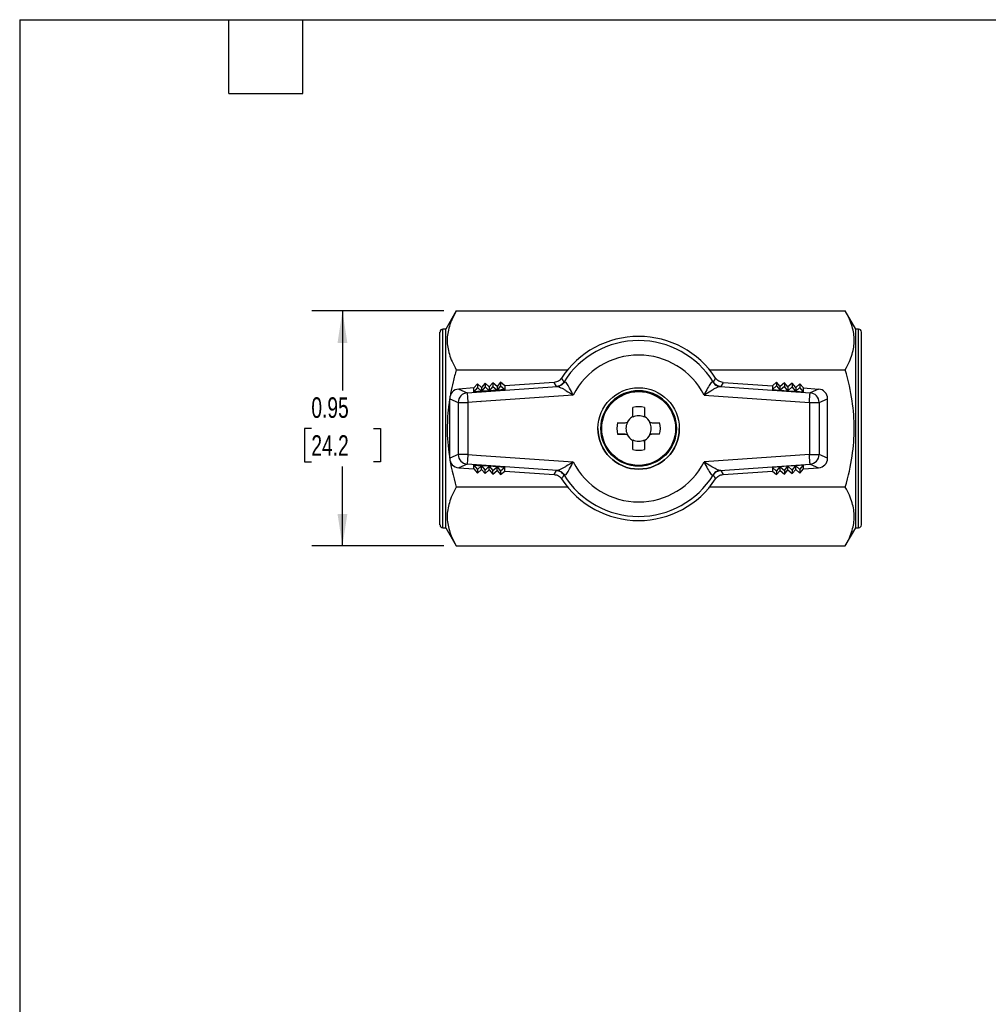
# Model space of a CAD drawing. Header units: inches. Extents: x 0.2 to 10.8, y 0.2 to 8.2.
# Tile 2 of 4: x 0.2 to 4.2, y 4.2 to 8.2. Entities that reach past the tile are written whole.
import ezdxf

# ---------------------------------------------------------------- set-up
doc = ezdxf.new("R2010")
doc.units = ezdxf.units.IN
doc.header["$MEASUREMENT"] = 0
doc.linetypes.add('SLD-Solid', pattern=[0])
doc.layers.add('DIMENSIONS', color=140, linetype='SLD-Solid', lineweight=25)
doc.layers.add('TEXT', color=140, linetype='SLD-Solid', lineweight=25)
doc.styles.add('SLDTEXTSTYLE0', font='TXT', dxfattribs={"width": 0.7})
doc.dimstyles.new('SLDDIMSTYLE0', dxfattribs={"dimtxt": 0.084961, "dimasz": 0.13, "dimexe": 0, "dimexo": 0.0625, "dimgap": 0.02124, "dimtad": 0, "dimtih": 1, "dimtoh": 1, "dimrnd": 1e-09, "dimdsep": 46, "dimtxsty": 'SLDTEXTSTYLE0', "dimsah": 1, "dimcen": 0.09, "dimadec": 0, "dimazin": 2, "dimtfac": 1, "dimtofl": 0, "dimtmove": 0, "dimatfit": 3, "dimfxl": 0, "dimfrac": 2, "dimtolj": 1, "dimtzin": 12, "dimarcsym": 0})

# ---------------------------------------------------------------- blocks, each defined once
blk = doc.blocks.new('_D_6')
at = {"layer": 'DIMENSIONS'}
for p, q in [((1.974, 7.0668), (1.4364, 7.0668)), ((1.5614, 7.0668), (1.5614, 6.7435)), ((1.4351, 6.5894), (1.4066, 6.5894)), ((1.4066, 6.5894), (1.4066, 6.4544)), ((1.6876, 6.5894), (1.7161, 6.5894)), ((1.7161, 6.5894), (1.7161, 6.4544)), ((1.4066, 6.4544), (1.4351, 6.4544)), ((1.7161, 6.4544), (1.6876, 6.4544)), ((1.5614, 6.1121), (1.5614, 6.4354)), ((1.974, 6.1121), (1.4364, 6.1121))]:
    blk.add_line(p, q, dxfattribs=at)
for points in [[(1.5614, 7.0668), (1.5414, 6.9368), (1.5814, 6.9368)], [(1.5614, 6.1121), (1.5814, 6.2421), (1.5414, 6.2421)]]:
    blk.add_solid(points, dxfattribs=at)
at = {"layer": 'DIMENSIONS', "char_height": 0.08333, "attachment_point": 1, "style": 'SLDTEXTSTYLE0'}
for s, insert in [('0.95', (1.4351, 6.7159)), ('24.2', (1.4351, 6.5618))]:
    blk.add_mtext(s, dxfattribs=dict(at, insert=insert))

msp = doc.modelspace()

# ---------------------------------------------------------------- linework, layer by layer
for p, q in [((2.024, 7.0668), (1.9814, 6.993)), ((2.024, 7.0668), (3.6041, 7.0668)), ((3.6467, 6.993), (3.6041, 7.0668)), ((1.9577, 6.1977), (1.9577, 6.9812)), ((1.9814, 6.993), (1.9696, 6.993)), ((1.9696, 6.1859), (1.9696, 6.993)), ((1.9814, 6.1859), (1.9814, 6.993)), ((3.6585, 6.993), (3.6467, 6.993)), ((3.6467, 6.1859), (3.6467, 6.993)), ((3.6585, 6.1859), (3.6585, 6.993)), ((3.6703, 6.1977), (3.6703, 6.9812)), ((2.024, 6.8281), (2.4769, 6.8281)), ((3.0528, 6.8281), (3.6041, 6.8281)), ((2.0682, 6.7345), (2.4339, 6.7601)), ((2.1099, 6.7706), (2.0953, 6.7538)), ((2.1099, 6.7706), (2.1099, 6.7559)), ((2.1267, 6.756), (2.1099, 6.7706)), ((2.1413, 6.7728), (2.1267, 6.756)), ((2.1413, 6.7728), (2.1413, 6.7581)), ((2.1581, 6.7582), (2.1413, 6.7728)), ((2.1727, 6.775), (2.1581, 6.7582)), ((2.1727, 6.7603), (2.1581, 6.7429)), ((2.1727, 6.775), (2.1727, 6.7603)), ((2.1896, 6.7603), (2.1727, 6.775)), ((2.1727, 6.7603), (2.1896, 6.7451)), ((2.2042, 6.7772), (2.1896, 6.7603)), ((2.2042, 6.7625), (2.1896, 6.7451)), ((2.1896, 6.7603), (2.1896, 6.7451)), ((2.2042, 6.7772), (2.2042, 6.7625)), ((2.221, 6.7625), (2.2042, 6.7772)), ((2.2042, 6.7625), (2.221, 6.7473)), ((2.4217, 6.7766), (2.221, 6.7625)), ((2.221, 6.7625), (2.221, 6.7473)), ((2.4312, 6.7605), (2.4217, 6.7766)), ((3.0958, 6.7601), (3.4614, 6.7345)), ((3.1079, 6.7766), (3.0985, 6.7605)), ((3.1079, 6.7766), (3.3087, 6.7625)), ((3.3255, 6.7772), (3.3087, 6.7625)), ((3.3087, 6.7625), (3.3087, 6.7473)), ((3.3087, 6.7473), (3.3255, 6.7625)), ((3.3255, 6.7772), (3.3255, 6.7625)), ((3.3401, 6.7603), (3.3255, 6.7772)), ((3.3255, 6.7625), (3.3401, 6.7451)), ((3.3569, 6.775), (3.3401, 6.7603)), ((3.3401, 6.7451), (3.3401, 6.7603)), ((3.3569, 6.7603), (3.3401, 6.7451)), ((3.3569, 6.775), (3.3569, 6.7603)), ((3.3715, 6.7582), (3.3569, 6.775)), ((3.3715, 6.7429), (3.3569, 6.7603)), ((3.3883, 6.7728), (3.3715, 6.7582)), ((3.3883, 6.7728), (3.3883, 6.7581)), ((3.4029, 6.756), (3.3883, 6.7728)), ((3.4197, 6.7706), (3.4029, 6.756)), ((3.4197, 6.7706), (3.4197, 6.7559)), ((3.4344, 6.7538), (3.4197, 6.7706)), ((2.0953, 6.7538), (2.0337, 6.7495)), ((2.0337, 6.7495), (2.0682, 6.7345)), ((2.1099, 6.7559), (2.0953, 6.7385)), ((2.0953, 6.7385), (2.0953, 6.7538)), ((2.1267, 6.7407), (2.0953, 6.7385)), ((2.1099, 6.7559), (2.1267, 6.7407)), ((2.4991, 6.7252), (2.1244, 6.699)), ((2.1413, 6.7581), (2.1267, 6.7407)), ((2.1267, 6.756), (2.1267, 6.7407)), ((2.1581, 6.7429), (2.1267, 6.7407)), ((2.1413, 6.7581), (2.1581, 6.7429)), ((2.1581, 6.7582), (2.1581, 6.7429)), ((2.1896, 6.7451), (2.1581, 6.7429)), ((2.221, 6.7473), (2.1896, 6.7451)), ((3.0305, 6.7252), (3.4587, 6.6952)), ((3.3087, 6.7473), (3.3401, 6.7451)), ((3.3401, 6.7451), (3.3715, 6.7429)), ((3.3715, 6.7582), (3.3715, 6.7429)), ((3.3883, 6.7581), (3.3715, 6.7429)), ((3.3715, 6.7429), (3.4029, 6.7407)), ((3.4029, 6.7407), (3.3883, 6.7581)), ((3.4029, 6.756), (3.4029, 6.7407)), ((3.4197, 6.7559), (3.4029, 6.7407)), ((3.4029, 6.7407), (3.4344, 6.7385)), ((3.4344, 6.7385), (3.4197, 6.7559)), ((3.4344, 6.7385), (3.4344, 6.7538)), ((3.4344, 6.7538), (3.4959, 6.7495)), ((3.4959, 6.7495), (3.4614, 6.7345)), ((1.9971, 6.7102), (2.0317, 6.6952)), ((1.9971, 6.4686), (1.9971, 6.7102)), ((2.0317, 6.6952), (2.0317, 6.4834)), ((2.124, 6.6989), (2.071, 6.6952)), ((2.071, 6.6952), (2.071, 6.4834)), ((2.124, 6.6989), (2.1243, 6.6995)), ((2.1243, 6.6995), (2.124, 6.6989)), ((2.1243, 6.6995), (2.1244, 6.699)), ((2.1244, 6.699), (2.1243, 6.6995)), ((3.4587, 6.6952), (3.4587, 6.4834)), ((3.4979, 6.6952), (3.5325, 6.7102)), ((3.4979, 6.6952), (3.4979, 6.4834)), ((3.5325, 6.4686), (3.5325, 6.7102)), ((2.7412, 6.6444), (2.7412, 6.6747)), ((2.7884, 6.6747), (2.7884, 6.6444)), ((2.6113, 6.5893), (2.6113, 6.5893)), ((2.7097, 6.5657), (2.7097, 6.5657)), ((2.7177, 6.5647), (2.7177, 6.5646)), ((2.8119, 6.5646), (2.8119, 6.5647)), ((2.8199, 6.5657), (2.8199, 6.5657)), ((2.9184, 6.5893), (2.9184, 6.5893)), ((2.7402, 6.5422), (2.7402, 6.5422)), ((2.7412, 6.5039), (2.7412, 6.5342)), ((2.7412, 6.5342), (2.7412, 6.5342)), ((2.7884, 6.5342), (2.7884, 6.5039)), ((2.7884, 6.5342), (2.7884, 6.5342)), ((2.7895, 6.5422), (2.7895, 6.5422)), ((2.0317, 6.4834), (1.9971, 6.4686)), ((2.071, 6.4834), (2.124, 6.4797)), ((3.4587, 6.4834), (3.0305, 6.4534)), ((3.5325, 6.4686), (3.4979, 6.4834)), ((2.0682, 6.4441), (2.0337, 6.4294)), ((2.4339, 6.4186), (2.0682, 6.4441)), ((2.0953, 6.4401), (2.1267, 6.4379)), ((2.0953, 6.4251), (2.0953, 6.4401)), ((2.0953, 6.4401), (2.1099, 6.4228)), ((2.124, 6.4797), (2.1243, 6.4791)), ((2.1243, 6.4791), (2.1244, 6.4796)), ((2.1244, 6.4796), (2.4991, 6.4534)), ((3.0958, 6.4186), (3.4614, 6.4441)), ((3.4344, 6.4401), (3.4029, 6.4379)), ((3.4197, 6.4228), (3.4344, 6.4401)), ((3.4344, 6.4251), (3.4344, 6.4401)), ((3.4614, 6.4441), (3.4959, 6.4294)), ((2.0337, 6.4294), (2.0953, 6.4251)), ((2.0953, 6.4251), (2.1099, 6.4082)), ((2.1267, 6.4379), (2.1099, 6.4228)), ((2.1099, 6.4082), (2.1267, 6.4229)), ((2.1099, 6.4228), (2.1099, 6.4082)), ((2.1581, 6.4358), (2.1267, 6.4379)), ((2.1267, 6.4379), (2.1413, 6.4206)), ((2.1267, 6.4229), (2.1267, 6.4379)), ((2.1267, 6.4229), (2.1413, 6.4061)), ((2.1413, 6.4206), (2.1581, 6.4358)), ((2.1413, 6.4061), (2.1581, 6.4207)), ((2.1413, 6.4061), (2.1413, 6.4206)), ((2.1896, 6.4336), (2.1581, 6.4358)), ((2.1581, 6.4358), (2.1727, 6.4184)), ((2.1581, 6.4207), (2.1581, 6.4358)), ((2.1581, 6.4207), (2.1727, 6.4039)), ((2.1727, 6.4184), (2.1896, 6.4336)), ((2.1727, 6.4039), (2.1896, 6.4185)), ((2.1727, 6.4039), (2.1727, 6.4184)), ((2.221, 6.4314), (2.1896, 6.4336)), ((2.1896, 6.4336), (2.2042, 6.4162)), ((2.1896, 6.4185), (2.1896, 6.4336)), ((2.1896, 6.4185), (2.2042, 6.4017)), ((2.221, 6.4314), (2.2042, 6.4162)), ((2.2042, 6.4017), (2.221, 6.4163)), ((2.2042, 6.4162), (2.2042, 6.4017)), ((2.221, 6.4163), (2.221, 6.4314)), ((2.221, 6.4163), (2.4217, 6.4022)), ((2.4217, 6.4022), (2.4312, 6.4181)), ((3.0985, 6.4181), (3.1079, 6.4022)), ((3.1079, 6.4022), (3.3087, 6.4163)), ((3.3401, 6.4336), (3.3087, 6.4314)), ((3.3087, 6.4314), (3.3087, 6.4163)), ((3.3087, 6.4314), (3.3255, 6.4162)), ((3.3087, 6.4163), (3.3255, 6.4017)), ((3.3255, 6.4162), (3.3401, 6.4336)), ((3.3255, 6.4017), (3.3401, 6.4185)), ((3.3255, 6.4162), (3.3255, 6.4017)), ((3.3715, 6.4358), (3.3401, 6.4336)), ((3.3401, 6.4185), (3.3401, 6.4336)), ((3.3401, 6.4336), (3.3569, 6.4184)), ((3.3401, 6.4185), (3.3569, 6.4039)), ((3.3569, 6.4184), (3.3715, 6.4358)), ((3.3569, 6.4039), (3.3715, 6.4207)), ((3.3569, 6.4184), (3.3569, 6.4039)), ((3.4029, 6.4379), (3.3715, 6.4358)), ((3.3715, 6.4358), (3.3883, 6.4206)), ((3.3715, 6.4207), (3.3715, 6.4358)), ((3.3715, 6.4207), (3.3883, 6.4061)), ((3.3883, 6.4206), (3.4029, 6.4379)), ((3.3883, 6.4061), (3.4029, 6.4229)), ((3.3883, 6.4206), (3.3883, 6.4061)), ((3.4029, 6.4379), (3.4197, 6.4228)), ((3.4029, 6.4229), (3.4029, 6.4379)), ((3.4029, 6.4229), (3.4197, 6.4082)), ((3.4197, 6.4082), (3.4344, 6.4251)), ((3.4197, 6.4228), (3.4197, 6.4082)), ((3.4344, 6.4251), (3.4959, 6.4294)), ((2.4768, 6.3508), (2.024, 6.3508)), ((3.6041, 6.3508), (3.0528, 6.3508)), ((1.9696, 6.1859), (1.9814, 6.1859)), ((1.9814, 6.1859), (2.024, 6.1121)), ((3.6041, 6.1121), (3.6467, 6.1859)), ((3.6467, 6.1859), (3.6585, 6.1859)), ((2.024, 6.1121), (3.6041, 6.1121))]:
    msp.add_line(p, q)
at = {"flags": 128}
for points in [[(2.0682, 6.7345), (2.0683, 6.7335), (2.0685, 6.7311), (2.0687, 6.7274), (2.0691, 6.7225), (2.0695, 6.7166), (2.07, 6.71), (2.0705, 6.7027), (2.071, 6.6952)], [(3.4587, 6.6952), (3.4592, 6.7027), (3.4597, 6.71), (3.4602, 6.7166), (3.4606, 6.7225), (3.4609, 6.7274), (3.4612, 6.7311), (3.4613, 6.7335), (3.4614, 6.7345)], [(3.4587, 6.6952), (3.466, 6.6952), (3.4731, 6.6952), (3.4797, 6.6952), (3.4855, 6.6952), (3.4904, 6.6952), (3.4942, 6.6952), (3.4967, 6.6952), (3.4979, 6.6952)], [(2.6795, 6.6129), (2.6832, 6.6129), (2.6869, 6.6129), (2.6907, 6.6129), (2.6945, 6.6129), (2.6983, 6.6129), (2.7021, 6.6129), (2.7059, 6.6129), (2.7097, 6.6129)], [(2.8199, 6.6129), (2.8238, 6.6129), (2.8276, 6.6129), (2.8314, 6.6129), (2.8352, 6.6129), (2.839, 6.6129), (2.8427, 6.6129), (2.8465, 6.6129), (2.8502, 6.6129)], [(2.7097, 6.5657), (2.7059, 6.5657), (2.7021, 6.5657), (2.6983, 6.5657), (2.6945, 6.5657), (2.6907, 6.5657), (2.6869, 6.5657), (2.6832, 6.5657), (2.6795, 6.5657)], [(2.8502, 6.5657), (2.8465, 6.5657), (2.8427, 6.5657), (2.839, 6.5657), (2.8352, 6.5657), (2.8314, 6.5657), (2.8276, 6.5657), (2.8238, 6.5657), (2.8199, 6.5657)], [(2.071, 6.4834), (2.0636, 6.4834), (2.0566, 6.4834), (2.05, 6.4834), (2.0441, 6.4834), (2.0392, 6.4834), (2.0355, 6.4834), (2.0329, 6.4834), (2.0317, 6.4834)], [(2.071, 6.4834), (2.0705, 6.4759), (2.07, 6.4687), (2.0695, 6.462), (2.0691, 6.4561), (2.0687, 6.4512), (2.0685, 6.4475), (2.0683, 6.4451), (2.0682, 6.4441)], [(3.4614, 6.4441), (3.4613, 6.4451), (3.4612, 6.4475), (3.4609, 6.4512), (3.4606, 6.4561), (3.4602, 6.462), (3.4597, 6.4687), (3.4592, 6.4759), (3.4587, 6.4834)]]:
    msp.add_lwpolyline(points, dxfattribs=at)
for radius in [0.1654, 0.1535, 0.15]:
    msp.add_circle((2.7648, 6.5893), radius)
for centre, radius, start, end in [((1.9696, 6.9812), 0.0118, 90, 180), ((2.7648, 6.5894), 0.374, 33.2135, 146.7865), ((3.6585, 6.9812), 0.0118, 0, 90), ((2.7648, 6.5893), 0.3574, 32.0353, 147.9647), ((2.7648, 6.5893), 0.2984, 27.0828, 152.9172), ((2.0711, 6.6952), 0.0394, 94.2038, 179.909), ((2.7648, 6.5893), 0.1535, 0, 180), ((3.4585, 6.6952), 0.0394, 0.091, 85.7962), ((2.0621, 67.4823), 60.7871, 269.971394, 270.008413), ((2.7648, 6.5893), 0.0886, 74.534, 105.466), ((2.7648, 6.5893), 0.0516, 62.7815, 117.2185), ((2.7648, 6.5893), 0.0886, 164.534, 195.466), ((2.7648, 6.5893), 0.0516, 152.7815, 207.2185), ((2.7648, 6.5893), 0.0531, 117.6499, 152.3501), ((2.7648, 6.5893), 0.0531, 27.6499, 62.3501), ((2.7648, 6.5893), 0.0516, 332.7815, 27.2185), ((2.7648, 6.5893), 0.0886, 344.534, 15.466), ((2.7648, 6.5893), 0.1654, 180, 360), ((2.7097, 6.5342), 0.0315, 75.2138, 90), ((2.7648, 6.5893), 0.0531, 206.3878, 207.6499), ((2.7648, 6.5893), 0.0531, 207.6499, 242.3501), ((2.7648, 6.5893), 0.0531, 207.6499, 242.3501), ((2.7648, 6.5893), 0.0531, 297.6499, 332.3501), ((2.7648, 6.5893), 0.0531, 297.6499, 332.3501), ((2.8199, 6.5342), 0.0315, 90, 104.7862), ((2.7648, 6.5893), 0.0531, 332.3501, 333.6122), ((2.7097, 6.5342), 0.0315, 0, 14.7862), ((2.7648, 6.5893), 0.0531, 242.3501, 243.6122), ((2.7648, 6.5893), 0.0516, 242.7815, 297.2185), ((2.8199, 6.5342), 0.0315, 165.2138, 180), ((2.7648, 6.5893), 0.0531, 296.3878, 297.6499), ((2.0711, 6.4835), 0.0394, 180.0905, 265.7975), ((2.7648, 6.5893), 0.0886, 254.534, 285.466), ((3.4676, 67.2705), 60.7871, 269.991587, 270.028606), ((3.4585, 6.4835), 0.0394, 274.2025, 359.9095), ((2.7648, 6.5893), 0.2984, 207.0828, 332.9172), ((2.7648, 6.5894), 0.374, 213.2135, 326.7865), ((2.7648, 6.5893), 0.3574, 212.0353, 327.9647), ((1.9696, 6.1977), 0.0118, 180, 270), ((3.6585, 6.1977), 0.0118, 270, 0)]:
    msp.add_arc(centre, radius, start, end)
for centre, major_axis, ratio, start_param, end_param in [((2.5375, 6.7681), (0.1063, 0.0075), 0.030328, 3.156919, 3.365547), ((2.552, 6.8042), (0.0902, 0.0253), 0.028765, 3.144092, 3.332634), ((3.0006, 6.7977), (0.0672, -0.0188), 0.033256, 6.061691, 6.280351), ((2.9922, 6.7681), (0.1063, -0.0075), 0.030328, 6.059231, 6.267859), ((2.0366, 6.7102), (0.0362, -0.0157), 0.997105, 2.049869, 3.548607), ((3.4931, 6.7102), (0.0362, 0.0157), 0.997105, 5.876171, 7.374909), ((2.0366, 6.4687), (0.0362, 0.0157), 0.997105, 2.734578, 4.233317), ((3.4931, 6.4687), (0.0362, -0.0157), 0.997105, 5.191461, 6.6902), ((2.5375, 6.4106), (0.1063, -0.0075), 0.030002, 2.917615, 3.126244), ((2.9922, 6.4106), (0.1063, 0.0075), 0.030002, 0.015349, 0.223977), ((2.552, 6.3744), (0.0902, -0.0253), 0.028527, 2.950484, 3.139026), ((3.0006, 6.3809), (0.0672, 0.0188), 0.032981, 0.002911, 0.221571)]:
    msp.add_ellipse(centre, major_axis=major_axis, ratio=ratio, start_param=start_param, end_param=end_param)
for points, knots in [([(2.024, 7.0668), (2.0107, 7.0438), (2.0017, 7.0233), (1.9898, 6.9843), (1.987, 6.9659), (1.987, 6.929), (1.9898, 6.9105), (2.0017, 6.8716), (2.0107, 6.8511), (2.024, 6.8281)], [0, 0, 0, 0, 0.25, 0.25, 0.5, 0.5, 0.75, 0.75, 1, 1, 1, 1]), ([(3.6041, 6.8281), (3.6174, 6.8511), (3.6264, 6.8716), (3.6382, 6.9105), (3.641, 6.929), (3.641, 6.9659), (3.6382, 6.9843), (3.6264, 7.0233), (3.6174, 7.0438), (3.6041, 7.0668)], [0, 0, 0, 0, 0.25, 0.25, 0.5, 0.5, 0.75, 0.75, 1, 1, 1, 1]), ([(2.024, 6.8281), (2.0195, 6.8116), (2.0108, 6.7799), (2.0027, 6.7443), (1.9997, 6.725), (1.9991, 6.7214)], [0, 0, 0, 0, 0.4673151, 0.8995268, 1, 1, 1, 1]), ([(3.641, 6.5894), (3.641, 6.6264), (3.6382, 6.6633), (3.6264, 6.7412), (3.6174, 6.7822), (3.6041, 6.8281)], [0, 0, 0, 0, 0.5, 0.5, 1, 1, 1, 1]), ([(2.4519, 6.7943), (2.4503, 6.7918), (2.4483, 6.7894), (2.4439, 6.7853), (2.4415, 6.7834), (2.4363, 6.7804), (2.4335, 6.7791), (2.4277, 6.7774), (2.4248, 6.7768), (2.4217, 6.7766)], [0, 0, 0, 0, 0.02301859, 0.02301859, 0.04603172, 0.04603172, 0.06904826, 0.06904826, 0.09206968, 0.09206968, 0.09206968, 0.09206968]), ([(2.4339, 6.7601), (2.4353, 6.7601), (2.437, 6.7598), (2.4419, 6.7584), (2.4454, 6.757), (2.4523, 6.7535), (2.4555, 6.7517), (2.4589, 6.7498)], [0.5235307, 0.5235307, 0.5235307, 0.5235307, 0.6485307, 0.6485307, 0.8485307, 0.8485307, 1, 1, 1, 1]), ([(2.4618, 6.7789), (2.4612, 6.7799), (2.4605, 6.7809), (2.4599, 6.7818), (2.4592, 6.7829), (2.4585, 6.784), (2.4578, 6.7852), (2.4573, 6.7858), (2.4569, 6.7865), (2.4564, 6.7872), (2.4562, 6.7876), (2.456, 6.7879), (2.4558, 6.7883), (2.4554, 6.7888), (2.455, 6.7894), (2.4547, 6.7899), (2.4541, 6.7908), (2.4535, 6.7917), (2.453, 6.7926), (2.4526, 6.7932), (2.4523, 6.7937), (2.4519, 6.7943)], [0, 0, 0, 0, 0.18952, 0.18952, 0.18952, 0.406114, 0.406114, 0.406114, 0.541486, 0.541486, 0.541486, 0.609171, 0.609171, 0.609171, 0.717468, 0.717468, 0.717468, 0.890744, 0.890744, 0.890744, 1, 1, 1, 1]), ([(2.4991, 6.7252), (2.4942, 6.735), (2.4893, 6.7447), (2.4804, 6.7607), (2.4765, 6.7673), (2.4707, 6.7748), (2.4687, 6.7769), (2.4657, 6.7787), (2.4646, 6.779), (2.4636, 6.7789)], [0, 0, 0, 0, 0.355, 0.355, 0.675, 0.675, 0.875, 0.875, 1, 1, 1, 1]), ([(3.0661, 6.7789), (3.0651, 6.779), (3.064, 6.7787), (3.061, 6.7769), (3.059, 6.7748), (3.0532, 6.7673), (3.0492, 6.7607), (3.0404, 6.7447), (3.0354, 6.735), (3.0305, 6.7252)], [0, 0, 0, 0, 0.125, 0.125, 0.325, 0.325, 0.645, 0.645, 1, 1, 1, 1]), ([(3.0777, 6.7943), (3.0774, 6.7937), (3.077, 6.7932), (3.0767, 6.7926), (3.076, 6.7915), (3.0753, 6.7904), (3.0746, 6.7893), (3.0741, 6.7886), (3.0737, 6.7879), (3.0732, 6.7872), (3.073, 6.7869), (3.0728, 6.7865), (3.0726, 6.7862), (3.0722, 6.7856), (3.0718, 6.7851), (3.0715, 6.7845), (3.0709, 6.7836), (3.0703, 6.7828), (3.0698, 6.7819), (3.0691, 6.7809), (3.0685, 6.7799), (3.0678, 6.7789)], [0, 0, 0, 0, 0.106512, 0.106512, 0.106512, 0.323115, 0.323115, 0.323115, 0.458492, 0.458492, 0.458492, 0.526181, 0.526181, 0.526181, 0.634482, 0.634482, 0.634482, 0.807765, 0.807765, 0.807765, 1, 1, 1, 1]), ([(3.0678, 6.7789), (3.0711, 6.7737), (3.0757, 6.7692), (3.0809, 6.7661), (3.0862, 6.7629), (3.0923, 6.761), (3.0985, 6.7605)], [0, 0, 0, 0, 0.5, 0.5, 0.5, 1, 1, 1, 1]), ([(3.0707, 6.7498), (3.0742, 6.7517), (3.0774, 6.7535), (3.0843, 6.757), (3.0878, 6.7584), (3.0926, 6.7598), (3.0943, 6.7601), (3.0958, 6.7601)], [0.5235308, 0.5235308, 0.5235308, 0.5235308, 0.675, 0.675, 0.875, 0.875, 1, 1, 1, 1]), ([(3.1079, 6.7766), (3.1049, 6.7768), (3.1019, 6.7774), (3.0961, 6.7791), (3.0934, 6.7804), (3.0881, 6.7834), (3.0857, 6.7853), (3.0813, 6.7894), (3.0794, 6.7918), (3.0777, 6.7943)], [0.000001, 0.000001, 0.000001, 0.000001, 0.02301925, 0.02301925, 0.04603272, 0.04603272, 0.06904896, 0.06904896, 0.09207078, 0.09207078, 0.09207078, 0.09207078]), ([(2.4589, 6.7498), (2.4627, 6.7476), (2.4667, 6.7452), (2.4798, 6.7372), (2.4894, 6.7311), (2.4991, 6.7252)], [0, 0, 0, 0, 0.1685186, 0.1685186, 0.5235186, 0.5235186, 0.5235186, 0.5235186]), ([(3.0305, 6.7252), (3.0402, 6.7311), (3.0498, 6.7372), (3.0629, 6.7452), (3.067, 6.7476), (3.0707, 6.7498)], [0, 0, 0, 0, 0.355, 0.355, 0.5235186, 0.5235186, 0.5235186, 0.5235186]), ([(1.9971, 6.7089), (1.996, 6.702), (1.992, 6.6787), (1.9881, 6.6388), (1.9874, 6.6057), (1.987, 6.5894)], [0, 0, 0, 0, 0.174058, 0.592286, 1, 1, 1, 1]), ([(1.987, 6.5894), (1.987, 6.5525), (1.9898, 6.5156), (2.0017, 6.4377), (2.0107, 6.3967), (2.024, 6.3508)], [0, 0, 0, 0, 0.5, 0.5, 1, 1, 1, 1]), ([(2.6795, 6.5657), (2.6866, 6.5657), (2.6923, 6.5657), (2.702, 6.5657), (2.7061, 6.5657), (2.7097, 6.5657)], [0, 0, 0, 0, 0.5, 0.5, 1, 1, 1, 1]), ([(2.8502, 6.5657), (2.8431, 6.5657), (2.8374, 6.5657), (2.8276, 6.5657), (2.8235, 6.5657), (2.8199, 6.5657)], [0, 0, 0, 0, 0.5, 0.5, 1, 1, 1, 1]), ([(3.6041, 6.3508), (3.6174, 6.3967), (3.6264, 6.4377), (3.6382, 6.5156), (3.641, 6.5525), (3.641, 6.5894)], [0, 0, 0, 0, 0.5, 0.5, 1, 1, 1, 1]), ([(2.4991, 6.4534), (2.4894, 6.4475), (2.4798, 6.4415), (2.4667, 6.4334), (2.4627, 6.431), (2.4589, 6.4288)], [0, 0, 0, 0, 0.355, 0.355, 0.5235186, 0.5235186, 0.5235186, 0.5235186]), ([(2.4636, 6.3997), (2.4646, 6.3996), (2.4657, 6.3999), (2.4687, 6.4017), (2.4707, 6.4038), (2.4765, 6.4114), (2.4804, 6.4179), (2.4893, 6.434), (2.4942, 6.4436), (2.4991, 6.4534)], [0, 0, 0, 0, 0.125, 0.125, 0.325, 0.325, 0.645, 0.645, 1, 1, 1, 1]), ([(3.0707, 6.4288), (3.067, 6.431), (3.0629, 6.4334), (3.0498, 6.4415), (3.0402, 6.4475), (3.0305, 6.4534)], [0, 0, 0, 0, 0.1685186, 0.1685186, 0.5235186, 0.5235186, 0.5235186, 0.5235186]), ([(3.0305, 6.4534), (3.0354, 6.4436), (3.0404, 6.434), (3.0492, 6.4179), (3.0532, 6.4114), (3.059, 6.4038), (3.061, 6.4017), (3.064, 6.3999), (3.0651, 6.3996), (3.0661, 6.3997)], [0, 0, 0, 0, 0.355, 0.355, 0.675, 0.675, 0.875, 0.875, 1, 1, 1, 1]), ([(2.4217, 6.4022), (2.4248, 6.402), (2.4277, 6.4015), (2.4335, 6.3997), (2.4363, 6.3985), (2.4415, 6.3954), (2.4439, 6.3936), (2.4483, 6.3894), (2.4503, 6.3871), (2.4519, 6.3845)], [0.000001, 0.000001, 0.000001, 0.000001, 0.02301925, 0.02301925, 0.04603272, 0.04603272, 0.06904896, 0.06904896, 0.09207078, 0.09207078, 0.09207078, 0.09207078]), ([(2.4618, 6.3997), (2.4585, 6.405), (2.454, 6.4094), (2.4487, 6.4126), (2.4434, 6.4158), (2.4374, 6.4177), (2.4312, 6.4181)], [0, 0, 0, 0, 0.5, 0.5, 0.5, 1, 1, 1, 1]), ([(2.4589, 6.4288), (2.4555, 6.4269), (2.4523, 6.4251), (2.4454, 6.4217), (2.4419, 6.4202), (2.437, 6.4188), (2.4353, 6.4186), (2.4339, 6.4186)], [0.5235307, 0.5235307, 0.5235307, 0.5235307, 0.675, 0.675, 0.875, 0.875, 1, 1, 1, 1]), ([(3.0958, 6.4186), (3.0943, 6.4186), (3.0926, 6.4188), (3.0878, 6.4202), (3.0843, 6.4217), (3.0774, 6.4251), (3.0742, 6.4269), (3.0707, 6.4288)], [0.5235308, 0.5235308, 0.5235308, 0.5235308, 0.6485308, 0.6485308, 0.8485308, 0.8485308, 1, 1, 1, 1]), ([(3.0777, 6.3845), (3.0794, 6.3871), (3.0813, 6.3894), (3.0857, 6.3936), (3.0881, 6.3954), (3.0934, 6.3985), (3.0961, 6.3997), (3.1019, 6.4015), (3.1049, 6.402), (3.1079, 6.4022)], [0, 0, 0, 0, 0.02301859, 0.02301859, 0.04603172, 0.04603172, 0.06904826, 0.06904826, 0.09206968, 0.09206968, 0.09206968, 0.09206968]), ([(2.4519, 6.3845), (2.4523, 6.3851), (2.4526, 6.3856), (2.453, 6.3862), (2.4537, 6.3873), (2.4544, 6.3884), (2.4551, 6.3895), (2.4555, 6.3901), (2.456, 6.3908), (2.4564, 6.3915), (2.4566, 6.3919), (2.4569, 6.3922), (2.4571, 6.3925), (2.4574, 6.3931), (2.4578, 6.3936), (2.4582, 6.3942), (2.4587, 6.3951), (2.4593, 6.3959), (2.4599, 6.3968), (2.4605, 6.3978), (2.4612, 6.3987), (2.4618, 6.3997)], [0, 0, 0, 0, 0.106549, 0.106549, 0.106549, 0.323143, 0.323143, 0.323143, 0.458514, 0.458514, 0.458514, 0.5262, 0.5262, 0.5262, 0.634497, 0.634497, 0.634497, 0.807773, 0.807773, 0.807773, 1, 1, 1, 1]), ([(3.0678, 6.3997), (3.0685, 6.3988), (3.0691, 6.3978), (3.0697, 6.3968), (3.0705, 6.3958), (3.0712, 6.3947), (3.0719, 6.3936), (3.0723, 6.3929), (3.0728, 6.3922), (3.0732, 6.3915), (3.0735, 6.3912), (3.0737, 6.3908), (3.0739, 6.3905), (3.0743, 6.3899), (3.0746, 6.3894), (3.075, 6.3888), (3.0755, 6.388), (3.0761, 6.3871), (3.0767, 6.3862), (3.077, 6.3856), (3.0774, 6.3851), (3.0777, 6.3845)], [0, 0, 0, 0, 0.189528, 0.189528, 0.189528, 0.406131, 0.406131, 0.406131, 0.541508, 0.541508, 0.541508, 0.609196, 0.609196, 0.609196, 0.717498, 0.717498, 0.717498, 0.89078, 0.89078, 0.89078, 1, 1, 1, 1]), ([(2.024, 6.3508), (2.0107, 6.3278), (2.0017, 6.3073), (1.9898, 6.2683), (1.987, 6.2499), (1.987, 6.213), (1.9898, 6.1945), (2.0017, 6.1556), (2.0107, 6.1351), (2.024, 6.1121)], [0, 0, 0, 0, 0.25, 0.25, 0.5, 0.5, 0.75, 0.75, 1, 1, 1, 1]), ([(3.6041, 6.1121), (3.6174, 6.1351), (3.6264, 6.1556), (3.6382, 6.1945), (3.641, 6.213), (3.641, 6.2499), (3.6382, 6.2683), (3.6264, 6.3073), (3.6174, 6.3278), (3.6041, 6.3508)], [0, 0, 0, 0, 0.25, 0.25, 0.5, 0.5, 0.75, 0.75, 1, 1, 1, 1])]:
    msp.add_open_spline(points, degree=3, knots=knots)
for points in [[(2.4312, 6.7605), (2.4374, 6.761), (2.4495, 6.7648), (2.4585, 6.7737), (2.4618, 6.7789)], [(2.4636, 6.7789), (2.4604, 6.7736), (2.4517, 6.7645), (2.4399, 6.7605), (2.4339, 6.7601)], [(3.0661, 6.7789), (3.0692, 6.7736), (3.078, 6.7645), (3.0898, 6.7605), (3.0958, 6.7601)], [(2.7402, 6.6364), (2.7409, 6.639), (2.7412, 6.6417), (2.7412, 6.6444)], [(2.7884, 6.6444), (2.7884, 6.6417), (2.7888, 6.639), (2.7895, 6.6364)], [(2.7097, 6.6129), (2.7124, 6.6129), (2.7151, 6.6133), (2.7177, 6.614)], [(2.8119, 6.614), (2.8146, 6.6133), (2.8172, 6.6129), (2.8199, 6.6129)], [(2.7177, 6.5646), (2.7151, 6.5653), (2.7124, 6.5657), (2.7097, 6.5657)], [(2.7097, 6.5657), (2.7132, 6.5657), (2.7162, 6.5657), (2.7189, 6.5657)], [(2.8199, 6.5657), (2.8165, 6.5657), (2.8135, 6.5657), (2.8108, 6.5657)], [(2.8199, 6.5657), (2.8172, 6.5657), (2.8146, 6.5653), (2.8119, 6.5646)], [(2.7412, 6.5342), (2.7412, 6.5369), (2.7409, 6.5396), (2.7402, 6.5422)], [(2.7412, 6.5342), (2.7412, 6.5377), (2.7412, 6.5407), (2.7412, 6.5434)], [(2.7884, 6.5342), (2.7884, 6.5377), (2.7884, 6.5407), (2.7884, 6.5434)], [(2.7895, 6.5422), (2.7888, 6.5396), (2.7884, 6.5369), (2.7884, 6.5342)], [(2.4339, 6.4186), (2.4399, 6.4181), (2.4517, 6.4141), (2.4604, 6.4051), (2.4636, 6.3997)], [(3.0958, 6.4186), (3.0898, 6.4181), (3.078, 6.4141), (3.0692, 6.4051), (3.0661, 6.3997)], [(3.0985, 6.4181), (3.0923, 6.4177), (3.0802, 6.4138), (3.0711, 6.405), (3.0678, 6.3997)]]:
    msp.add_open_spline(points, degree=3)
at = {"layer": 'TEXT'}
for p, q in [((0.25, 8.25), (10.75, 8.25)), ((0.25, 8.25), (0.25, 0.25)), ((1.1, 7.95), (1.1, 8.25)), ((1.4, 7.95), (1.4, 8.25)), ((1.1, 7.95), (1.4, 7.95))]:
    msp.add_line(p, q, dxfattribs=at)

# ---------------------------------------------------------------- dimensions: what is measured, and where the dimension line sits
at = {"layer": 'DIMENSIONS'}
dim = msp.add_linear_dim(base=(1.5614, 6.1121), p1=(2.024, 7.0668), p2=(2.024, 6.1121), angle=90, dimstyle='SLDDIMSTYLE0', dxfattribs=at)
dim.commit()
dim.dimension.update_dxf_attribs({"geometry": '_D_6', "text_midpoint": (1.5614, 6.5894), "dimtype": 160})

doc.saveas('drawing.dxf')
